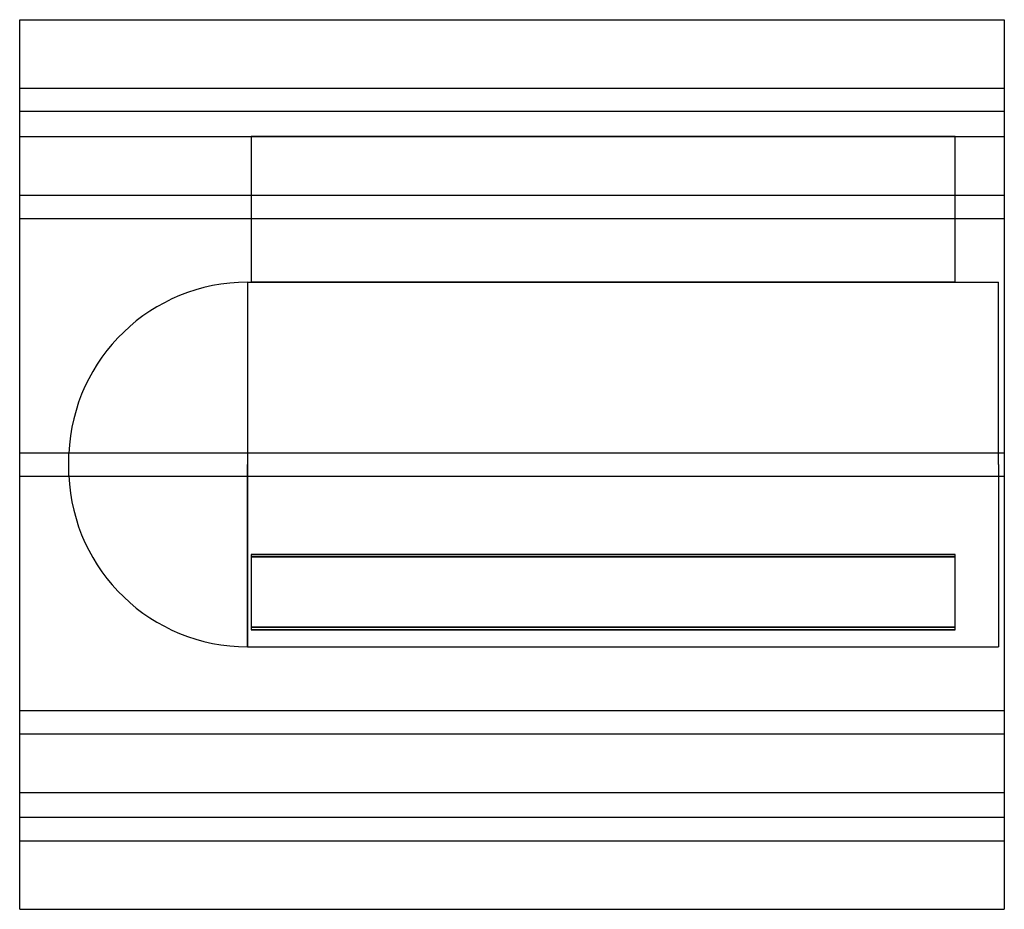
# Model space of a CAD drawing. Header units: millimetres. Extents: x -338 to 338, y -305 to 305.
import ezdxf

# ---------------------------------------------------------------- set-up
doc = ezdxf.new("R2010")
doc.units = ezdxf.units.MM
doc.layers.add('HIDDEN', color=7, linetype='Continuous')
doc.layers.add('THICK', color=7, linetype='Continuous')

msp = doc.modelspace()

# ---------------------------------------------------------------- linework, layer by layer
at = {"layer": 'HIDDEN'}
for p, q in [((-337.5, 258), (337.5, 258)), ((337.5, 242), (-337.5, 242)), ((-337.5, 225), (-178.75, 225)), ((303.75, 225), (-178.75, 225)), ((-178.75, 225), (-178.75, 125)), ((-178.75, 225), (-178.75, 225)), ((-178.75, 225), (303.75, 225)), ((303.75, 125), (303.75, 225)), ((303.75, 225), (303.75, 225)), ((303.75, 225), (337.5, 225)), ((-337.5, 184.78), (337.5, 184.78)), ((-337.5, 184.78), (337.5, 184.78)), ((-337.5, 168.78), (337.5, 168.78)), ((-337.5, 168.78), (337.5, 168.78)), ((-181.35, 125), (-181.35, 0)), ((-181.35, 125), (-178.75, 125)), ((-178.75, 125), (303.75, 125)), ((303.75, 125), (-178.75, 125)), ((303.75, 125), (333.5, 125)), ((333.5, 0), (333.5, 125)), ((-337.5, 8), (337.5, 8)), ((-337.5, 8), (337.5, 8)), ((-303.75, 0), (-303.75, 7.45)), ((-181.35, 0), (-181.35, -125)), ((333.5, 0), (333.5, -125)), ((-303.75, -7.45), (-303.75, 0)), ((-181.35, -125), (-181.35, 0)), ((-337.5, -8), (337.5, -8)), ((-337.5, -8), (337.5, -8)), ((303.75, -61.63), (-178.75, -61.63)), ((-178.75, -61.63), (303.75, -61.63)), ((-178.75, -61.63), (-178.75, -111.63)), ((-178.75, -63.36), (303.75, -63.36)), ((303.75, -63.36), (-178.75, -63.36)), ((303.75, -111.63), (303.75, -61.63)), ((-178.75, -111.63), (303.75, -111.63)), ((-178.75, -111.63), (-178.75, -113.36)), ((303.75, -111.63), (-178.75, -111.63)), ((303.75, -113.36), (-178.75, -113.36)), ((-178.75, -113.36), (303.75, -113.36)), ((303.75, -113.36), (303.75, -111.63)), ((-181.35, -125), (333.5, -125)), ((-337.5, -168.78), (337.5, -168.78)), ((-337.5, -168.78), (337.5, -168.78)), ((-337.5, -184.78), (337.5, -184.78)), ((-337.5, -184.78), (337.5, -184.78)), ((-337.5, -225), (337.5, -225)), ((337.5, -242), (-337.5, -242)), ((-337.5, -258), (337.5, -258))]:
    msp.add_line(p, q, dxfattribs=at)
for centre, start, end in [((-181.35, 2.5), 89.99998, 177.68475), ((-181.35, -2.5), 182.31525, 270.00002)]:
    msp.add_arc(centre, 122.5, start, end, dxfattribs=at)
at = {"layer": 'THICK'}
for p, q in [((-337.5, 0), (-337.5, 305)), ((-337.5, 305), (337.5, 305)), ((337.5, 305), (337.5, 0)), ((337.5, 0), (337.5, -305)), ((-337.5, -305), (-337.5, 0)), ((-337.5, -305), (337.5, -305))]:
    msp.add_line(p, q, dxfattribs=at)

doc.saveas('drawing.dxf')
